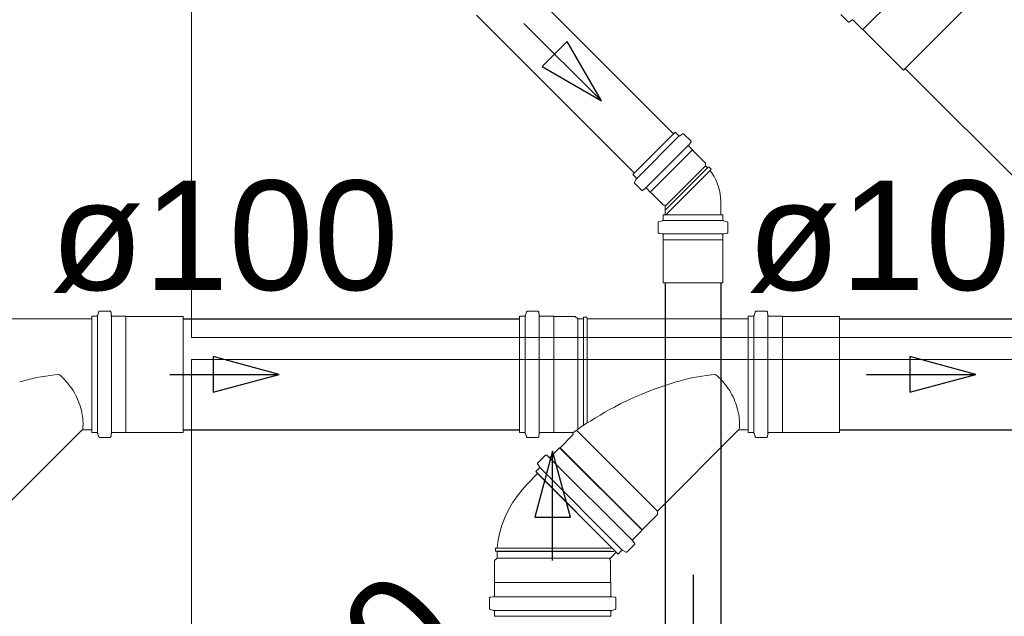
# Model space of a CAD drawing. Header units: millimetres. Extents: x 567 to 934, y -1 to 364.
# Tile 51 of 256: x 613.13 to 614.93, y 46.68 to 47.77. Entities that reach past the tile are written whole.
import ezdxf

# ---------------------------------------------------------------- set-up
doc = ezdxf.new("R2010")
doc.units = ezdxf.units.MM
doc.header["$MEASUREMENT"] = 0
doc.linetypes.add('NULL', pattern=[0])
doc.layers.add('ARQ FINA', color=8, linetype='Continuous')
for name, color, linetype, lineweight in [('CV-Condutos', 14, 'Continuous', 25), ('CV-Sentido conduto', 14, 'Continuous', 30), ('Simbolos', 14, 'Continuous', 20), ('Simbolos_int', 14, 'Continuous', 15), ('TQ-Condutos', 14, 'Continuous', 25), ('TQ-Sentido conduto', 14, 'Continuous', 30), ('TQ-Textos conduto', 7, 'Continuous', 9)]:
    doc.layers.add(name, color=color, linetype=linetype, lineweight=lineweight)
doc.styles.add('Arial', font='arial.ttf')

msp = doc.modelspace()

# ---------------------------------------------------------------- linework, layer by layer
at = {"layer": 'ARQ FINA', "lineweight": 5}
for p, q in [((613.4456, 47.189), (613.4456, 49.4373)), ((616.5056, 47.189), (613.4456, 47.189)), ((613.4456, 45.249), (613.4456, 47.149)), ((613.4456, 47.149), (616.5056, 47.149))]:
    msp.add_line(p, q, dxfattribs=at)
at = {"layer": 'CV-Condutos'}
for p, q in [((614.0384, 47.8495), (614.3264, 47.5615)), ((613.9667, 47.7778), (614.2547, 47.4898)), ((614.3115, 47.2889), (614.3115, 45.8883)), ((614.4129, 47.2889), (614.4129, 45.8883))]:
    msp.add_line(p, q, dxfattribs=at)
at = {"layer": 'CV-Sentido conduto'}
for p, q in [((614.1322, 47.7298), (614.0864, 47.6841)), ((614.1947, 47.6216), (614.1322, 47.7298)), ((614.0864, 47.6841), (614.1947, 47.6216))]:
    msp.add_line(p, q, dxfattribs=at)
for points in [[(614.0532, 47.763), (614.1947, 47.6216)], [(614.3622, 46.7556), (614.3622, 46.5556)]]:
    msp.add_lwpolyline(points, dxfattribs=at)
at = {"layer": 'Simbolos'}
for p, q in [((614.6322, 47.7791), (614.6455, 47.7658)), ((614.6482, 47.7656), (614.6522, 47.7689)), ((614.6549, 47.7688), (614.672, 47.7518)), ((614.672, 47.7518), (614.6727, 47.7518)), ((614.6727, 47.7518), (614.7467, 47.6777)), ((614.3293, 47.5643), (614.2519, 47.4869)), ((614.3293, 47.5643), (614.3354, 47.5581)), ((614.3432, 47.5609), (614.3378, 47.5578)), ((614.3456, 47.5606), (614.358, 47.5482)), ((614.3581, 47.5455), (614.3547, 47.5414)), ((614.3548, 47.5387), (614.3614, 47.5321)), ((614.3614, 47.5321), (614.3614, 47.5316)), ((614.3614, 47.5316), (614.3852, 47.5078)), ((614.3852, 47.5078), (614.3852, 47.5027)), ((614.3852, 47.5027), (614.3889, 47.499)), ((614.3889, 47.499), (614.3912, 47.501)), ((614.3912, 47.501), (614.3953, 47.4968)), ((614.3934, 47.4945), (614.3953, 47.4968)), ((614.2519, 47.4869), (614.2581, 47.4808)), ((614.2553, 47.4731), (614.2584, 47.4784)), ((614.2556, 47.4706), (614.268, 47.4582)), ((614.2707, 47.4581), (614.2748, 47.4615)), ((614.2775, 47.4614), (614.2841, 47.4548)), ((614.2841, 47.4548), (614.2847, 47.4548)), ((614.2847, 47.4548), (614.3084, 47.431)), ((614.3084, 47.431), (614.3095, 47.431)), ((614.3115, 47.429), (614.3115, 47.4129)), ((614.4129, 47.4378), (614.4129, 47.4129)), ((614.3075, 47.4129), (614.4169, 47.4129)), ((614.3075, 47.4129), (614.3075, 47.4042)), ((614.4169, 47.4129), (614.4169, 47.4042)), ((614.2986, 47.3987), (614.2986, 47.3812)), ((614.3, 47.4006), (614.306, 47.4022)), ((614.4243, 47.4006), (614.4183, 47.4022)), ((614.4258, 47.3987), (614.4258, 47.3812)), ((614.3004, 47.3792), (614.3056, 47.3787)), ((614.3075, 47.3767), (614.3075, 47.3674)), ((614.4169, 47.3767), (614.4169, 47.3674)), ((614.4239, 47.3792), (614.4187, 47.3787)), ((614.3075, 47.3674), (614.3079, 47.367)), ((614.3079, 47.367), (614.3079, 47.2889)), ((614.4169, 47.3674), (614.4165, 47.367)), ((614.4165, 47.367), (614.4165, 47.2889)), ((613.2632, 47.0152), (613.2632, 47.2282)), ((613.2632, 47.2282), (613.272, 47.2282)), ((613.2755, 47.2355), (613.274, 47.2297)), ((613.2775, 47.237), (613.2964, 47.237)), ((613.2984, 47.2352), (613.2988, 47.23)), ((613.3008, 47.2282), (613.325, 47.2282)), ((613.325, 47.2282), (613.3255, 47.2277)), ((613.3255, 47.2277), (613.4302, 47.2277)), ((614.0452, 47.2282), (614.054, 47.2282)), ((614.0452, 47.2282), (614.0452, 47.0152)), ((614.0556, 47.2282), (614.0556, 47.0152)), ((614.0575, 47.2355), (614.056, 47.2297)), ((614.0595, 47.237), (614.0784, 47.237)), ((614.0804, 47.2352), (614.0808, 47.23)), ((614.081, 47.2282), (614.081, 47.0152)), ((614.0828, 47.2282), (614.107, 47.2282)), ((614.107, 47.2282), (614.1075, 47.2277)), ((614.1075, 47.0157), (614.1075, 47.2277)), ((614.1075, 47.2277), (614.147, 47.2277)), ((614.147, 47.2277), (614.1514, 47.2233)), ((614.4632, 47.0152), (614.4632, 47.2282)), ((614.4632, 47.2282), (614.472, 47.2282)), ((614.4755, 47.2355), (614.474, 47.2297)), ((614.4775, 47.237), (614.4964, 47.237)), ((614.4984, 47.2352), (614.4988, 47.23)), ((614.5008, 47.2282), (614.525, 47.2282)), ((614.525, 47.2282), (614.5255, 47.2277)), ((614.5255, 47.2277), (614.6302, 47.2277)), ((612.9684, 47.2233), (613.2632, 47.2233)), ((613.2632, 47.0201), (613.2632, 47.2233)), ((614.1514, 47.0211), (614.1514, 47.2233)), ((614.1514, 47.2233), (614.162, 47.2233)), ((614.162, 47.2233), (614.1622, 47.2263)), ((614.162, 47.0283), (614.162, 47.2233)), ((614.1622, 47.2263), (614.1681, 47.2263)), ((614.1684, 47.2233), (614.1681, 47.2263)), ((614.1684, 47.0326), (614.1684, 47.2233)), ((614.1684, 47.2233), (614.4632, 47.2233)), ((614.4632, 47.0201), (614.4632, 47.2233)), ((613.097, 46.8718), (613.2444, 47.0192)), ((613.2465, 47.0201), (613.2632, 47.0201)), ((613.2632, 47.0152), (613.272, 47.0152)), ((613.2755, 47.0079), (613.274, 47.0137)), ((613.2984, 47.0082), (613.2988, 47.0134)), ((613.3008, 47.0152), (613.325, 47.0152)), ((613.325, 47.0152), (613.3255, 47.0157)), ((613.3255, 47.0157), (613.4302, 47.0157)), ((614.0452, 47.0152), (614.054, 47.0152)), ((614.0575, 47.0079), (614.056, 47.0137)), ((614.0804, 47.0082), (614.0808, 47.0134)), ((614.0828, 47.0152), (614.107, 47.0152)), ((614.107, 47.0152), (614.1075, 47.0157)), ((614.1075, 47.0157), (614.14, 47.0157)), ((614.297, 46.8718), (614.1492, 47.0196)), ((614.297, 46.8718), (614.4444, 47.0192)), ((614.4465, 47.0201), (614.4632, 47.0201)), ((614.4632, 47.0152), (614.472, 47.0152)), ((614.4755, 47.0079), (614.474, 47.0137)), ((614.4984, 47.0082), (614.4988, 47.0134)), ((614.5008, 47.0152), (614.525, 47.0152)), ((614.525, 47.0152), (614.5255, 47.0157)), ((614.5255, 47.0157), (614.6302, 47.0157)), ((613.2775, 47.0064), (613.2964, 47.0064)), ((614.0595, 47.0064), (614.0784, 47.0064)), ((614.1191, 46.9876), (614.1421, 47.0106)), ((614.4775, 47.0064), (614.4964, 47.0064)), ((614.1013, 46.9705), (614.1184, 46.9876)), ((614.269, 46.837), (614.1184, 46.9876)), ((614.1184, 46.9876), (614.1191, 46.9876)), ((614.269, 46.8377), (614.1191, 46.9876)), ((614.0783, 46.9578), (614.0813, 46.9526)), ((614.0786, 46.9602), (614.092, 46.9736)), ((614.0947, 46.9737), (614.0986, 46.9704)), ((614.1, 46.9692), (614.2507, 46.8186)), ((614.0595, 46.9217), (614.0782, 46.9404)), ((614.0747, 46.9439), (614.081, 46.9501)), ((614.0747, 46.9439), (614.2253, 46.7932)), ((614.0821, 46.9512), (614.2327, 46.8006)), ((614.297, 46.8656), (614.297, 46.8718)), ((614.269, 46.8377), (614.297, 46.8656)), ((614.252, 46.8199), (614.269, 46.837)), ((614.269, 46.837), (614.269, 46.8377)), ((614.2552, 46.8132), (614.2518, 46.8172)), ((614.004, 46.8046), (614.001, 46.8043)), ((614.001, 46.7984), (614.001, 46.8043)), ((614.004, 46.7982), (614.001, 46.7984)), ((614.004, 46.7858), (614.004, 46.7982)), ((614.004, 46.7982), (614.1056, 46.7982)), ((614.2112, 46.786), (614.2218, 46.7967)), ((614.2253, 46.7932), (614.2316, 46.7995)), ((614.2393, 46.7968), (614.234, 46.7999)), ((614.2417, 46.7971), (614.255, 46.8105)), ((613.9996, 46.7814), (614.004, 46.7858)), ((613.9996, 46.7419), (613.9996, 46.7814)), ((614.2116, 46.7814), (614.2112, 46.7818)), ((614.2116, 46.7419), (614.2116, 46.7814)), ((613.9991, 46.7414), (613.9996, 46.7419)), ((613.9991, 46.7172), (613.9991, 46.7414)), ((614.2121, 46.7414), (614.2116, 46.7419)), ((614.2121, 46.7172), (614.2121, 46.7414)), ((613.9903, 46.6939), (613.9903, 46.7128)), ((613.9921, 46.7148), (613.9973, 46.7152)), ((614.2191, 46.7148), (614.2139, 46.7152)), ((614.2209, 46.6939), (614.2209, 46.7128)), ((613.9918, 46.6919), (613.9976, 46.6904)), ((613.9991, 46.6795), (613.9991, 46.6884)), ((614.2121, 46.6795), (614.2121, 46.6884)), ((614.2194, 46.6919), (614.2136, 46.6904)), ((613.9991, 46.6795), (614.2121, 46.6795))]:
    msp.add_line(p, q, dxfattribs=at)
for points in [[(614.6549, 47.7688), (614.6546, 47.769), (614.6544, 47.7692), (614.6541, 47.7693), (614.6537, 47.7694), (614.6534, 47.7694), (614.6531, 47.7694), (614.6528, 47.7693), (614.6525, 47.7691), (614.6522, 47.769)], [(614.6455, 47.7658), (614.6458, 47.7655), (614.6461, 47.7654), (614.6464, 47.7653), (614.6467, 47.7652), (614.647, 47.7652), (614.6474, 47.7652), (614.6477, 47.7653), (614.648, 47.7654), (614.6482, 47.7656)], [(614.3354, 47.5581), (614.3356, 47.558), (614.3359, 47.5578), (614.3362, 47.5577), (614.3364, 47.5576), (614.3367, 47.5576), (614.337, 47.5576), (614.3373, 47.5576), (614.3376, 47.5577), (614.3378, 47.5578)], [(614.3456, 47.5606), (614.3454, 47.5608), (614.3451, 47.5609), (614.3448, 47.561), (614.3446, 47.5611), (614.3443, 47.5612), (614.344, 47.5612), (614.3437, 47.5611), (614.3434, 47.561), (614.3432, 47.5609)], [(614.3547, 47.5414), (614.3545, 47.5412), (614.3544, 47.5409), (614.3543, 47.5406), (614.3542, 47.5402), (614.3543, 47.5399), (614.3543, 47.5396), (614.3544, 47.5393), (614.3546, 47.539), (614.3548, 47.5387)], [(614.3581, 47.5455), (614.3583, 47.5458), (614.3584, 47.5461), (614.3585, 47.5464), (614.3586, 47.5467), (614.3585, 47.547), (614.3585, 47.5473), (614.3583, 47.5477), (614.3582, 47.5479), (614.358, 47.5482)], [(614.2584, 47.4784), (614.2585, 47.4786), (614.2586, 47.4789), (614.2586, 47.4792), (614.2586, 47.4795), (614.2586, 47.4798), (614.2585, 47.4801), (614.2584, 47.4803), (614.2583, 47.4806), (614.2581, 47.4808)], [(614.4129, 47.4378), (614.4126, 47.4445), (614.4118, 47.4513), (614.4105, 47.4579), (614.4088, 47.4645), (614.4066, 47.4709), (614.4039, 47.4771), (614.4009, 47.4832), (614.3973, 47.489), (614.3934, 47.4945)], [(614.2553, 47.473), (614.2552, 47.4728), (614.2551, 47.4725), (614.2551, 47.4722), (614.2551, 47.4719), (614.2551, 47.4716), (614.2552, 47.4714), (614.2553, 47.4711), (614.2554, 47.4709), (614.2556, 47.4706)], [(614.2775, 47.4614), (614.2772, 47.4616), (614.2769, 47.4618), (614.2766, 47.4619), (614.2763, 47.462), (614.276, 47.462), (614.2757, 47.4619), (614.2753, 47.4618), (614.275, 47.4617), (614.2748, 47.4615)], [(614.268, 47.4582), (614.2683, 47.458), (614.2686, 47.4579), (614.2689, 47.4577), (614.2692, 47.4577), (614.2695, 47.4577), (614.2698, 47.4577), (614.2702, 47.4578), (614.2705, 47.4579), (614.2707, 47.4581)], [(614.3114, 47.429), (614.3114, 47.4292), (614.3114, 47.4294), (614.3114, 47.4295), (614.3113, 47.4297), (614.3113, 47.4299), (614.3112, 47.43), (614.3111, 47.4302), (614.311, 47.4303), (614.3109, 47.4304), (614.3107, 47.4305), (614.3106, 47.4307), (614.3104, 47.4307), (614.3103, 47.4308), (614.3101, 47.4309), (614.31, 47.4309), (614.3098, 47.431), (614.3096, 47.431), (614.3094, 47.431)], [(614.3, 47.4006), (614.2998, 47.4005), (614.2995, 47.4004), (614.2993, 47.4002), (614.2991, 47.4), (614.2989, 47.3998), (614.2987, 47.3995), (614.2986, 47.3993), (614.2986, 47.399), (614.2986, 47.3987)], [(614.306, 47.4022), (614.3062, 47.4023), (614.3065, 47.4025), (614.3067, 47.4026), (614.3069, 47.4028), (614.3071, 47.4031), (614.3073, 47.4033), (614.3074, 47.4036), (614.3074, 47.4039), (614.3075, 47.4042)], [(614.4169, 47.4042), (614.4169, 47.4039), (614.4169, 47.4036), (614.417, 47.4033), (614.4172, 47.4031), (614.4174, 47.4028), (614.4176, 47.4026), (614.4178, 47.4025), (614.4181, 47.4023), (614.4183, 47.4022)], [(614.4258, 47.3987), (614.4257, 47.399), (614.4257, 47.3993), (614.4256, 47.3995), (614.4254, 47.3998), (614.4252, 47.4), (614.425, 47.4002), (614.4248, 47.4004), (614.4245, 47.4005), (614.4243, 47.4006)], [(614.2986, 47.3812), (614.2986, 47.3809), (614.2987, 47.3805), (614.2988, 47.3802), (614.299, 47.38), (614.2992, 47.3797), (614.2995, 47.3795), (614.2997, 47.3794), (614.3001, 47.3792), (614.3004, 47.3792)], [(614.3075, 47.3767), (614.3074, 47.3771), (614.3073, 47.3774), (614.3072, 47.3777), (614.307, 47.3779), (614.3068, 47.3782), (614.3066, 47.3784), (614.3063, 47.3786), (614.306, 47.3787), (614.3056, 47.3787)], [(614.4187, 47.3787), (614.4184, 47.3787), (614.418, 47.3786), (614.4178, 47.3784), (614.4175, 47.3782), (614.4173, 47.3779), (614.4171, 47.3777), (614.417, 47.3774), (614.4169, 47.3771), (614.4169, 47.3767)], [(614.4239, 47.3792), (614.4243, 47.3792), (614.4246, 47.3794), (614.4249, 47.3795), (614.4251, 47.3797), (614.4253, 47.38), (614.4255, 47.3802), (614.4256, 47.3805), (614.4257, 47.3809), (614.4258, 47.3812)], [(613.272, 47.2282), (613.2723, 47.2282), (613.2726, 47.2283), (613.2729, 47.2284), (613.2731, 47.2285), (613.2734, 47.2287), (613.2736, 47.2289), (613.2737, 47.2291), (613.2739, 47.2294), (613.274, 47.2297)], [(613.2775, 47.237), (613.2772, 47.237), (613.2769, 47.2369), (613.2766, 47.2368), (613.2764, 47.2367), (613.2761, 47.2365), (613.2759, 47.2363), (613.2758, 47.236), (613.2756, 47.2358), (613.2755, 47.2355)], [(613.2984, 47.2352), (613.2983, 47.2355), (613.2982, 47.2358), (613.2981, 47.2361), (613.2978, 47.2364), (613.2976, 47.2366), (613.2973, 47.2368), (613.297, 47.2369), (613.2967, 47.237), (613.2964, 47.237)], [(613.2988, 47.23), (613.2989, 47.2297), (613.299, 47.2294), (613.2991, 47.2291), (613.2994, 47.2288), (613.2996, 47.2286), (613.2999, 47.2284), (613.3002, 47.2283), (613.3005, 47.2282), (613.3008, 47.2282)], [(614.054, 47.2282), (614.0543, 47.2282), (614.0546, 47.2283), (614.0549, 47.2284), (614.0551, 47.2285), (614.0554, 47.2287), (614.0556, 47.2289), (614.0557, 47.2291), (614.0559, 47.2294), (614.056, 47.2297)], [(614.0595, 47.237), (614.0592, 47.237), (614.0589, 47.2369), (614.0586, 47.2368), (614.0584, 47.2367), (614.0581, 47.2365), (614.0579, 47.2363), (614.0578, 47.236), (614.0576, 47.2358), (614.0575, 47.2355)], [(614.0804, 47.2352), (614.0803, 47.2355), (614.0802, 47.2358), (614.0801, 47.2361), (614.0798, 47.2364), (614.0796, 47.2366), (614.0793, 47.2368), (614.079, 47.2369), (614.0787, 47.237), (614.0784, 47.237)], [(614.0808, 47.23), (614.0809, 47.2297), (614.081, 47.2294), (614.0811, 47.2291), (614.0814, 47.2288), (614.0816, 47.2286), (614.0819, 47.2284), (614.0822, 47.2283), (614.0825, 47.2282), (614.0828, 47.2282)], [(614.472, 47.2282), (614.4723, 47.2282), (614.4726, 47.2283), (614.4729, 47.2284), (614.4731, 47.2285), (614.4734, 47.2287), (614.4736, 47.2289), (614.4737, 47.2291), (614.4739, 47.2294), (614.474, 47.2297)], [(614.4775, 47.237), (614.4772, 47.237), (614.4769, 47.2369), (614.4766, 47.2368), (614.4764, 47.2367), (614.4761, 47.2365), (614.4759, 47.2363), (614.4758, 47.236), (614.4756, 47.2358), (614.4755, 47.2355)], [(614.4984, 47.2352), (614.4983, 47.2355), (614.4982, 47.2358), (614.4981, 47.2361), (614.4978, 47.2364), (614.4976, 47.2366), (614.4973, 47.2368), (614.497, 47.2369), (614.4967, 47.237), (614.4964, 47.237)], [(614.4988, 47.23), (614.4989, 47.2297), (614.499, 47.2294), (614.4991, 47.2291), (614.4994, 47.2288), (614.4996, 47.2286), (614.4999, 47.2284), (614.5002, 47.2283), (614.5005, 47.2282), (614.5008, 47.2282)], [(613.2032, 47.1217), (613.1951, 47.1208), (613.187, 47.1198), (613.179, 47.1186), (613.1709, 47.1172), (613.163, 47.1157), (613.155, 47.114), (613.1471, 47.1121), (613.1392, 47.11), (613.1314, 47.1078)], [(613.2292, 47.0919), (613.2267, 47.0956), (613.2242, 47.0991), (613.2215, 47.1026), (613.2187, 47.106), (613.2158, 47.1093), (613.2128, 47.1126), (613.2096, 47.1157), (613.2065, 47.1188), (613.2032, 47.1217)], [(614.4032, 47.1217), (614.3951, 47.1208), (614.387, 47.1198), (614.379, 47.1186), (614.3709, 47.1172), (614.363, 47.1157), (614.355, 47.114), (614.3471, 47.1121), (614.3392, 47.11), (614.3314, 47.1078)], [(614.4292, 47.0919), (614.4267, 47.0956), (614.4242, 47.0991), (614.4215, 47.1026), (614.4187, 47.106), (614.4158, 47.1093), (614.4128, 47.1126), (614.4096, 47.1157), (614.4065, 47.1188), (614.4032, 47.1217)], [(614.3314, 47.1078), (614.3184, 47.1039), (614.3056, 47.0996), (614.2928, 47.095), (614.2801, 47.0902), (614.2675, 47.0851), (614.2551, 47.0798), (614.2427, 47.0741), (614.2305, 47.0682), (614.2185, 47.062)], [(613.2441, 47.0557), (613.243, 47.0599), (613.2417, 47.0641), (613.2403, 47.0682), (613.2388, 47.0723), (613.2371, 47.0764), (613.2353, 47.0803), (613.2334, 47.0843), (613.2314, 47.0881), (613.2292, 47.0919)], [(614.4441, 47.0557), (614.443, 47.0599), (614.4417, 47.0641), (614.4403, 47.0682), (614.4388, 47.0723), (614.4371, 47.0764), (614.4353, 47.0803), (614.4334, 47.0843), (614.4314, 47.0881), (614.4292, 47.0919)], [(613.2468, 47.0218), (613.2471, 47.0256), (613.2472, 47.0294), (613.2472, 47.0332), (613.247, 47.037), (613.2467, 47.0408), (613.2463, 47.0445), (613.2457, 47.0483), (613.245, 47.052), (613.2441, 47.0557)], [(614.2185, 47.062), (614.2097, 47.0573), (614.201, 47.0524), (614.1923, 47.0474), (614.1838, 47.0423), (614.1753, 47.037), (614.1669, 47.0316), (614.1586, 47.0261), (614.1504, 47.0204), (614.1423, 47.0146)], [(614.4468, 47.0218), (614.4471, 47.0256), (614.4472, 47.0294), (614.4472, 47.0332), (614.447, 47.037), (614.4467, 47.0408), (614.4463, 47.0445), (614.4457, 47.0483), (614.445, 47.052), (614.4441, 47.0557)], [(613.2465, 47.0201), (613.2462, 47.0201), (613.246, 47.02), (613.2457, 47.02), (613.2455, 47.0199), (613.2452, 47.0198), (613.245, 47.0197), (613.2448, 47.0196), (613.2446, 47.0194), (613.2444, 47.0192)], [(613.2465, 47.0201), (613.2465, 47.0203), (613.2466, 47.0205), (613.2466, 47.0207), (613.2466, 47.0209), (613.2467, 47.021), (613.2467, 47.0212), (613.2467, 47.0214), (613.2468, 47.0216), (613.2468, 47.0218)], [(613.274, 47.0137), (613.2739, 47.014), (613.2737, 47.0142), (613.2736, 47.0145), (613.2734, 47.0147), (613.2731, 47.0149), (613.2729, 47.015), (613.2726, 47.0151), (613.2723, 47.0152), (613.272, 47.0152)], [(613.3008, 47.0152), (613.3005, 47.0152), (613.3002, 47.0151), (613.2999, 47.015), (613.2996, 47.0148), (613.2994, 47.0146), (613.2991, 47.0143), (613.299, 47.014), (613.2989, 47.0137), (613.2988, 47.0134)], [(614.056, 47.0137), (614.0559, 47.014), (614.0557, 47.0142), (614.0556, 47.0145), (614.0554, 47.0147), (614.0551, 47.0149), (614.0549, 47.015), (614.0546, 47.0151), (614.0543, 47.0152), (614.054, 47.0152)], [(614.0828, 47.0152), (614.0825, 47.0152), (614.0822, 47.0151), (614.0819, 47.015), (614.0816, 47.0148), (614.0814, 47.0146), (614.0811, 47.0143), (614.081, 47.014), (614.0809, 47.0137), (614.0808, 47.0134)], [(614.1421, 47.0106), (614.1424, 47.0109), (614.1426, 47.0112), (614.1428, 47.0115), (614.1429, 47.0119), (614.143, 47.0123), (614.143, 47.0127), (614.143, 47.0131), (614.1429, 47.0135), (614.1428, 47.0138), (614.1426, 47.0142), (614.1424, 47.0145), (614.1421, 47.0148), (614.1418, 47.0151), (614.1415, 47.0153), (614.1412, 47.0155), (614.1408, 47.0156), (614.1404, 47.0157), (614.14, 47.0157)], [(614.4465, 47.0201), (614.4462, 47.0201), (614.446, 47.02), (614.4457, 47.02), (614.4455, 47.0199), (614.4452, 47.0198), (614.445, 47.0197), (614.4448, 47.0196), (614.4446, 47.0194), (614.4444, 47.0192)], [(614.4465, 47.0201), (614.4465, 47.0203), (614.4466, 47.0205), (614.4466, 47.0207), (614.4466, 47.0209), (614.4467, 47.021), (614.4467, 47.0212), (614.4467, 47.0214), (614.4468, 47.0216), (614.4468, 47.0218)], [(614.474, 47.0137), (614.4739, 47.014), (614.4737, 47.0142), (614.4736, 47.0145), (614.4734, 47.0147), (614.4731, 47.0149), (614.4729, 47.015), (614.4726, 47.0151), (614.4723, 47.0152), (614.472, 47.0152)], [(614.5008, 47.0152), (614.5005, 47.0152), (614.5002, 47.0151), (614.4999, 47.015), (614.4996, 47.0148), (614.4994, 47.0146), (614.4991, 47.0143), (614.499, 47.014), (614.4989, 47.0137), (614.4988, 47.0134)], [(613.2755, 47.0079), (613.2756, 47.0076), (613.2758, 47.0073), (613.2759, 47.0071), (613.2761, 47.0069), (613.2764, 47.0067), (613.2766, 47.0066), (613.2769, 47.0065), (613.2772, 47.0064), (613.2775, 47.0064)], [(613.2964, 47.0064), (613.2967, 47.0064), (613.297, 47.0065), (613.2973, 47.0066), (613.2976, 47.0068), (613.2978, 47.007), (613.2981, 47.0073), (613.2982, 47.0076), (613.2983, 47.0079), (613.2984, 47.0082)], [(614.0575, 47.0079), (614.0576, 47.0076), (614.0578, 47.0073), (614.0579, 47.0071), (614.0581, 47.0069), (614.0584, 47.0067), (614.0586, 47.0066), (614.0589, 47.0065), (614.0592, 47.0064), (614.0595, 47.0064)], [(614.0784, 47.0064), (614.0787, 47.0064), (614.079, 47.0065), (614.0793, 47.0066), (614.0796, 47.0068), (614.0798, 47.007), (614.0801, 47.0073), (614.0802, 47.0076), (614.0803, 47.0079), (614.0804, 47.0082)], [(614.4755, 47.0079), (614.4756, 47.0076), (614.4758, 47.0073), (614.4759, 47.0071), (614.4761, 47.0069), (614.4764, 47.0067), (614.4766, 47.0066), (614.4769, 47.0065), (614.4772, 47.0064), (614.4775, 47.0064)], [(614.4964, 47.0064), (614.4967, 47.0064), (614.497, 47.0065), (614.4973, 47.0066), (614.4976, 47.0068), (614.4978, 47.007), (614.4981, 47.0073), (614.4982, 47.0076), (614.4983, 47.0079), (614.4984, 47.0082)], [(614.0786, 46.9602), (614.0784, 46.96), (614.0783, 46.9597), (614.0781, 46.9595), (614.0781, 46.9592), (614.078, 46.9589), (614.078, 46.9586), (614.0781, 46.9583), (614.0782, 46.9581), (614.0783, 46.9578)], [(614.0947, 46.9737), (614.0944, 46.9739), (614.0941, 46.974), (614.0938, 46.9741), (614.0935, 46.9742), (614.0931, 46.9741), (614.0928, 46.9741), (614.0925, 46.974), (614.0922, 46.9738), (614.092, 46.9736)], [(614.0986, 46.9704), (614.0989, 46.9702), (614.0992, 46.97), (614.0995, 46.9699), (614.0998, 46.9699), (614.1002, 46.9699), (614.1005, 46.97), (614.1008, 46.9701), (614.1011, 46.9703), (614.1013, 46.9705)], [(614.081, 46.9501), (614.0812, 46.9504), (614.0813, 46.9506), (614.0815, 46.9509), (614.0815, 46.9512), (614.0816, 46.9514), (614.0816, 46.9517), (614.0815, 46.952), (614.0814, 46.9523), (614.0813, 46.9526)], [(614.0598, 46.9214), (614.0499, 46.9106), (614.0407, 46.8991), (614.0325, 46.887), (614.0252, 46.8743), (614.0189, 46.8611), (614.0136, 46.8474), (614.0093, 46.8334), (614.0061, 46.8191), (614.004, 46.8046)], [(614.2519, 46.8199), (614.2517, 46.8196), (614.2516, 46.8193), (614.2514, 46.819), (614.2514, 46.8187), (614.2514, 46.8184), (614.2514, 46.8181), (614.2515, 46.8177), (614.2516, 46.8174), (614.2518, 46.8172)], [(614.255, 46.8105), (614.2552, 46.8108), (614.2554, 46.8111), (614.2555, 46.8114), (614.2556, 46.8117), (614.2556, 46.812), (614.2556, 46.8123), (614.2555, 46.8127), (614.2553, 46.813), (614.2552, 46.8132)], [(614.234, 46.7998), (614.2338, 46.8), (614.2335, 46.8001), (614.2332, 46.8001), (614.2329, 46.8001), (614.2326, 46.8001), (614.2323, 46.8), (614.2321, 46.7999), (614.2318, 46.7997), (614.2316, 46.7995)], [(614.2393, 46.7968), (614.2395, 46.7967), (614.2398, 46.7966), (614.2401, 46.7966), (614.2404, 46.7966), (614.2407, 46.7966), (614.2409, 46.7967), (614.2412, 46.7968), (614.2415, 46.797), (614.2417, 46.7971)], [(614.2112, 46.786), (614.211, 46.7858), (614.2109, 46.7856), (614.2107, 46.7854), (614.2106, 46.7852), (614.2105, 46.7849), (614.2104, 46.7847), (614.2104, 46.7844), (614.2103, 46.7842), (614.2103, 46.7839), (614.2103, 46.7836), (614.2104, 46.7834), (614.2104, 46.7831), (614.2105, 46.7829), (614.2106, 46.7826), (614.2107, 46.7824), (614.2109, 46.7822), (614.211, 46.782), (614.2112, 46.7818)], [(613.9921, 46.7148), (613.9918, 46.7147), (613.9915, 46.7146), (613.9912, 46.7144), (613.991, 46.7142), (613.9907, 46.714), (613.9905, 46.7137), (613.9904, 46.7134), (613.9903, 46.7131), (613.9903, 46.7128)], [(613.9973, 46.7152), (613.9976, 46.7153), (613.9979, 46.7154), (613.9982, 46.7155), (613.9985, 46.7157), (613.9987, 46.716), (613.9989, 46.7163), (613.999, 46.7166), (613.9991, 46.7169), (613.9991, 46.7172)], [(614.2121, 46.7172), (614.2121, 46.7169), (614.2122, 46.7166), (614.2123, 46.7163), (614.2125, 46.716), (614.2128, 46.7157), (614.213, 46.7155), (614.2133, 46.7154), (614.2136, 46.7153), (614.2139, 46.7152)], [(614.2209, 46.7128), (614.2209, 46.7131), (614.2208, 46.7134), (614.2207, 46.7137), (614.2205, 46.714), (614.2203, 46.7142), (614.22, 46.7144), (614.2197, 46.7146), (614.2194, 46.7147), (614.2191, 46.7148)], [(613.9903, 46.6939), (613.9903, 46.6936), (613.9904, 46.6933), (613.9905, 46.693), (613.9906, 46.6928), (613.9908, 46.6925), (613.991, 46.6923), (613.9913, 46.6922), (613.9915, 46.692), (613.9918, 46.6919)], [(613.9991, 46.6884), (613.9991, 46.6887), (613.999, 46.689), (613.9989, 46.6893), (613.9988, 46.6895), (613.9986, 46.6898), (613.9984, 46.69), (613.9982, 46.6901), (613.9979, 46.6903), (613.9976, 46.6904)], [(614.2136, 46.6904), (614.2133, 46.6903), (614.2131, 46.6901), (614.2128, 46.69), (614.2126, 46.6898), (614.2124, 46.6895), (614.2123, 46.6893), (614.2122, 46.689), (614.2121, 46.6887), (614.2121, 46.6884)], [(614.2194, 46.6919), (614.2197, 46.692), (614.22, 46.6922), (614.2202, 46.6923), (614.2204, 46.6925), (614.2206, 46.6928), (614.2207, 46.693), (614.2208, 46.6933), (614.2209, 46.6936), (614.2209, 46.6939)]]:
    msp.add_lwpolyline(points, dxfattribs=at)
at = {"layer": 'Simbolos_int'}
for p, q in [((614.6727, 47.7518), (614.8226, 47.9017)), ((614.7467, 47.6777), (614.8966, 47.8276)), ((614.3365, 47.5571), (614.2592, 47.4797)), ((614.3535, 47.54), (614.2762, 47.4627)), ((614.3614, 47.5321), (614.2841, 47.4548)), ((614.3852, 47.5027), (614.3115, 47.429)), ((614.3889, 47.499), (614.3115, 47.4216)), ((614.3934, 47.4945), (614.3118, 47.4128)), ((614.3115, 47.4129), (614.4129, 47.4129)), ((614.3075, 47.4026), (614.4169, 47.4026)), ((614.3075, 47.3786), (614.4169, 47.3786)), ((614.3075, 47.3674), (614.4169, 47.3674)), ((614.3079, 47.2889), (614.4165, 47.2889)), ((613.2736, 47.0152), (613.2736, 47.2282)), ((613.299, 47.0152), (613.299, 47.2282)), ((613.3255, 47.0157), (613.3255, 47.2277)), ((613.4302, 47.0157), (613.4302, 47.2277)), ((614.4736, 47.0152), (614.4736, 47.2282)), ((614.499, 47.0152), (614.499, 47.2282)), ((614.5255, 47.0157), (614.5255, 47.2277)), ((614.6302, 47.0157), (614.6302, 47.2277)), ((614.2218, 46.7967), (614.0782, 46.9404)), ((614.001, 46.8043), (614.1056, 46.8043)), ((614.001, 46.7984), (614.1056, 46.7984)), ((614.2143, 46.8043), (614.1056, 46.8043)), ((614.2123, 46.7984), (614.1056, 46.7984)), ((614.2176, 46.7982), (614.1056, 46.7982)), ((614.004, 46.7858), (614.2109, 46.7858)), ((613.9991, 46.7414), (614.2121, 46.7414)), ((613.9991, 46.7154), (614.2121, 46.7154)), ((613.9991, 46.69), (614.2121, 46.69))]:
    msp.add_line(p, q, dxfattribs=at)
at = {"layer": 'TQ-Condutos'}
for p, q in [((614.7498, 47.6808), (615.1277, 47.303)), ((613.4302, 47.2233), (614.0452, 47.2233)), ((614.6302, 47.2233), (615.0946, 47.2233)), ((613.4302, 47.0201), (614.0452, 47.0201)), ((614.6302, 47.0201), (615.0946, 47.0201))]:
    msp.add_line(p, q, dxfattribs=at)
at = {"layer": 'TQ-Sentido conduto'}
for p, q in [((613.6056, 47.1217), (613.4849, 47.154)), ((613.4849, 47.154), (613.4849, 47.0893)), ((614.8791, 47.1217), (614.7584, 47.154)), ((614.7584, 47.154), (614.7584, 47.0893)), ((613.4849, 47.0893), (613.6056, 47.1217)), ((614.7584, 47.0893), (614.8791, 47.1217)), ((614.1056, 46.9816), (614.0733, 46.8609)), ((614.138, 46.8609), (614.1056, 46.9816)), ((614.0733, 46.8609), (614.138, 46.8609))]:
    msp.add_line(p, q, dxfattribs=at)
for points in [[(613.4056, 47.1217), (613.6056, 47.1217)], [(614.6791, 47.1217), (614.8791, 47.1217)], [(614.1056, 46.7816), (614.1056, 46.9816)]]:
    msp.add_lwpolyline(points, dxfattribs=at)

# ---------------------------------------------------------------- texts
at = {"layer": 'TQ-Textos conduto', "linetype": 'NULL', "char_height": 0.2, "width": 1.273476, "attachment_point": 8, "line_spacing_factor": 0.6, "style": 'Arial'}
for insert in [(613.5056, 47.2704), (614.7791, 47.2704)]:
    msp.add_mtext('ø100', dxfattribs=dict(at, insert=insert))
at = {"layer": 'TQ-Textos conduto', "linetype": 'NULL', "insert": (613.7862, 46.461), "char_height": 0.2, "width": 0.962805, "attachment_point": 8, "rotation": 45.0001, "line_spacing_factor": 0.6, "style": 'Arial'}
msp.add_mtext('ø50', dxfattribs=at)

doc.saveas('drawing.dxf')
